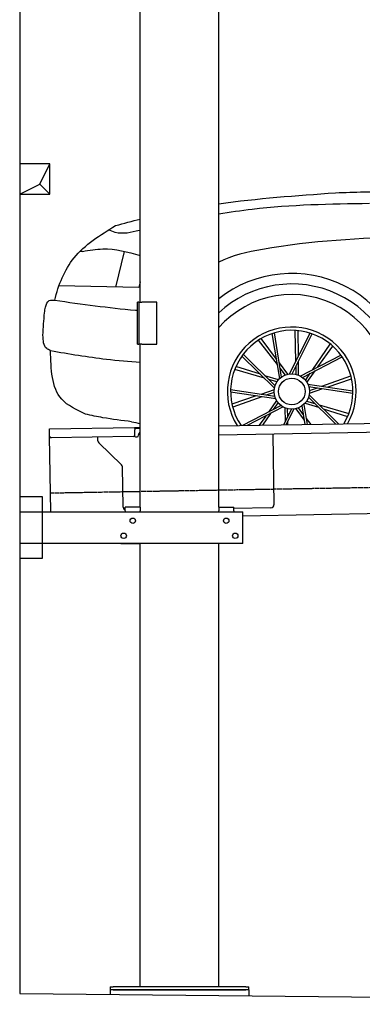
# Model space of a CAD drawing. Header units: millimetres. Extents: x 1073 to 6773, y 6241 to 11416.
# Tile 1 of 4: x 1073 to 2209, y 6380 to 9644. Entities that reach past the tile are written whole.
import ezdxf

# ---------------------------------------------------------------- set-up
doc = ezdxf.new("R2010")
doc.units = ezdxf.units.MM
doc.linetypes.add('GEN3', pattern=[6.25, 5, -1.25])
doc.layers.get('0').update_dxf_attribs({"lineweight": 25})
doc.layers.add('3', color=6, linetype='GEN3', lineweight=25)
doc.layers.add('breakthrough', color=1, linetype='Continuous', lineweight=25)
doc.layers.add('Car', color=10, linetype='Continuous')

msp = doc.modelspace()

# ---------------------------------------------------------------- linework, layer by layer
for p, q in [((1072.8, 10915.9), (1072.8, 6415.9)), ((1472.8, 8708), (1472.8, 10083)), ((1732.8, 8027.8), (1732.8, 10083)), ((1467.8, 8708), (1463.8, 8708)), ((1463.8, 8568), (1463.8, 8708)), ((1467.8, 8708), (1477.8, 8708)), ((1467.8, 8708), (1467.8, 8568)), ((1527.8, 8708), (1477.8, 8708)), ((1527.8, 8568), (1527.8, 8708)), ((1463.8, 8568), (1467.8, 8568)), ((1477.8, 8568), (1467.8, 8568)), ((1472.8, 8027.8), (1472.8, 8568)), ((1477.8, 8568), (1527.8, 8568)), ((1732.8, 8297.1), (4392.1, 8343.5)), ((1171.6, 8287.3), (1454, 8292.2)), ((1454, 8292.2), (1464, 8292.4)), ((1454, 8292.2), (1454.2, 8284.2)), ((1464, 8292.4), (1472.8, 8292.5)), ((4387.6, 8313.4), (1732.8, 8267.1)), ((1171.7, 8279.3), (1171.6, 8287.3)), ((1172, 8262.3), (1171.7, 8279.3)), ((1176.4, 8013), (1172, 8262.3)), ((1449.6, 8262.1), (1177.1, 8257.4)), ((1332.3, 8248.2), (1332.1, 8260.1)), ((1464.1, 8288.4), (1454.1, 8288.2)), ((1454.5, 8267.2), (1454.2, 8284.2)), ((1457.1, 8261.3), (1462.1, 8261.3)), ((1472.8, 8288.5), (1464.1, 8288.4)), ((1467, 8266.4), (1467, 8267.4)), ((1912, 8270.2), (1916.1, 8036.2)), ((1410.8, 8168.4), (1335.3, 8241.2)), ((1416.1, 8027.5), (1413.8, 8161.3)), ((1072.8, 8063), (1147.8, 8063)), ((1147.8, 8063), (1147.8, 7858)), ((4146.4, 8039.2), (1812.8, 7998.4)), ((1072.8, 8013), (1812.8, 8013)), ((1472.8, 8028), (1422.8, 8028)), ((1422.8, 8016), (1422.8, 8028)), ((1422.8, 8016), (1422.8, 8013)), ((1472.8, 8027.8), (1472.8, 8016)), ((1472.8, 8013), (1472.8, 8016)), ((1732.8, 8028), (1782.8, 8028)), ((1732.8, 8027.8), (1732.8, 8016)), ((1732.8, 8013), (1732.8, 8016)), ((1782.8, 8016), (1782.8, 8028)), ((1906.2, 8026.1), (1782.8, 8023.9)), ((1782.8, 8016), (1782.8, 8013)), ((1812.8, 7908), (1812.8, 8013)), ((1812.8, 7908), (1072.8, 7908)), ((1407.8, 7908), (1470.8, 7908)), ((1472.8, 6438), (1472.8, 7908)), ((1732.8, 6438), (1732.8, 7908)), ((1797.8, 7908), (1734.8, 7908)), ((1147.8, 7858), (1072.8, 7858)), ((1372.8, 6438), (1372.8, 6428)), ((1372.8, 6438), (1382.8, 6438)), ((1822.8, 6438), (1382.8, 6438)), ((1822.8, 6438), (1832.8, 6438)), ((1832.8, 6428), (1832.8, 6438)), ((1072.8, 6415.9), (4717.8, 6379.9)), ((1372.8, 6428), (1372.8, 6413)), ((1832.8, 6428), (1372.8, 6428)), ((1382.8, 6428), (1822.8, 6428)), ((1832.8, 6428), (1832.8, 6413)), ((1832.8, 6413), (1832.8, 6408.6))]:
    msp.add_line(p, q)
for centre in [(1447.8, 7983), (1757.8, 7983), (1417.8, 7933), (1787.8, 7933)]:
    msp.add_circle(centre, 9)
for centre, radius, start, end in [((1177, 8262.4), 5, 181, 271), ((1449.5, 8267.1), 5, 271, 1), ((1457, 8266.3), 5, 214.2367, 271), ((1462, 8266.3), 5, 271, 1), ((1477, 8267.6), 10, 114.7874, 181), ((1342.3, 8248.4), 10, 181, 226), ((1403.8, 8161.2), 10, 1, 46), ((1906.1, 8036.1), 10, 271, 1), ((1426.1, 8027.7), 10, 181, 250.2934)]:
    msp.add_arc(centre, radius, start, end)
at = {"layer": '3'}
msp.add_line((1175.3, 8075.3), (6230.4, 8163.5), dxfattribs=at)
at = {"layer": 'breakthrough'}
for p, q in [((1140.1, 9098.9), (1172.8, 9165.9)), ((1072.8, 9065.9), (1140.1, 9098.9)), ((1139.9, 9098.7), (1172.8, 9065.9))]:
    msp.add_line(p, q, dxfattribs=at)
msp.add_lwpolyline([(1172.8, 9165.9), (1072.8, 9165.9), (1072.8, 9065.9), (1172.8, 9065.9)], close=True, dxfattribs=at)
at = {"layer": 'Car'}
for p, q in [((1391.7, 8757.8), (1420.7, 8876.1)), ((1468.5, 8756.2), (1203.1, 8761.7)), ((1472.8, 8775.2), (1468.5, 8756.2)), ((1924.7, 8518.9), (1873.9, 8587.1)), ((1935.3, 8454.3), (1910.7, 8603.7)), ((1941.7, 8459.5), (1917.8, 8605.9)), ((1968.1, 8469.6), (2036, 8604.9)), ((1976.3, 8470), (2043, 8602.5)), ((1989.1, 8511.4), (1986.2, 8613.9)), ((1997.4, 8528.1), (1996.5, 8613.1)), ((1927.7, 8500.5), (1865.1, 8581.7)), ((2045.2, 8484.2), (2103.1, 8568.8)), ((2061.7, 8492.7), (2111, 8562)), ((1917.7, 8422.7), (1810, 8529.1)), ((1919.8, 8430.6), (1814.4, 8535)), ((2003.6, 8462.7), (2138.1, 8532.2)), ((2010.5, 8458.2), (2142.4, 8526.2)), ((1871.2, 8468.6), (1790, 8494)), ((1962.1, 8468.5), (1934, 8506.2)), ((1954.2, 8466.1), (1936.9, 8488.5)), ((1990.3, 8468), (1989.5, 8496.3)), ((1998.1, 8465.4), (1997.6, 8512.3)), ((1884.4, 8455.6), (1786, 8484.5)), ((1931, 8449.9), (1886.2, 8463.9)), ((2020.7, 8448.4), (2036.6, 8471.7)), ((2025.4, 8441.6), (2052.6, 8479.9)), ((2074.6, 8429.1), (2171.2, 8463.6)), ((1926.1, 8443.3), (1899, 8451.3)), ((2028.3, 8436.2), (2178, 8413.4)), ((2031.2, 8428.5), (2177.9, 8406)), ((2033.7, 8414.6), (2060.3, 8424)), ((2093, 8426.3), (2173.6, 8453.5)), ((1922.1, 8386.7), (1772.4, 8409.5)), ((1919.2, 8394.4), (1772.5, 8416.9)), ((1857.4, 8396.6), (1776.8, 8369.4)), ((1875.8, 8393.8), (1779.2, 8359.3)), ((1916.9, 8416.6), (1872.3, 8401.6)), ((1916.7, 8408.3), (1890.1, 8398.9)), ((2030.6, 8392.3), (2119.9, 8303.8)), ((2032.7, 8400.3), (2130.1, 8304)), ((2033.5, 8406.3), (2078.1, 8421.3)), ((1939.9, 8364.7), (1811.3, 8298.4)), ((1946.8, 8360.2), (1827.8, 8298.7)), ((1925, 8381.3), (1897.8, 8343)), ((1929.7, 8374.6), (1913.8, 8351.3)), ((1952.3, 8357.6), (1952.8, 8310.6)), ((1996.2, 8356.8), (2013.5, 8334.4)), ((2008.7, 8363.4), (2018.8, 8302.1)), ((2015.1, 8368.6), (2026.1, 8302.2)), ((2019.4, 8373), (2064.2, 8359)), ((2024.4, 8379.6), (2051.4, 8371.6)), ((2066, 8367.4), (2164.4, 8338.4)), ((1888.7, 8330.2), (1866.8, 8299.4)), ((1905.2, 8338.7), (1878.4, 8299.6)), ((1974.1, 8352.9), (1947.9, 8300.8)), ((1982.3, 8353.3), (1956, 8301)), ((1960.1, 8354.9), (1960.9, 8326.6)), ((1988.4, 8354.4), (2016.4, 8316.7)), ((2079.2, 8354.3), (2160.4, 8328.9)), ((1961.3, 8311.5), (1961.6, 8301.1)), ((2022.7, 8322.4), (2038.2, 8302.4)), ((2025.8, 8304), (2027.1, 8302.2))]:
    msp.add_line(p, q, dxfattribs=at)
for radius in [58.6, 58.6, 44.3]:
    msp.add_circle((1975.2, 8411.5), radius, dxfattribs=at)
for radius, start, end in [(391.3, 357.5333, 128.2778), (356.4, 357.143, 132.8575), (321.3, 340.9528, 138.989), (213.7, 329.9866, 212.0134), (202.8, 328.1014, 213.8986)]:
    msp.add_arc((1975.2, 8411.5), radius, start, end, dxfattribs=at)
for points in [[(2120.6, 9070.4), (2215, 9073.2), (2299.6, 9079.8), (2382.6, 9107.5)], [(1469.7, 8945.2), (1389.4, 8939), (1368.1, 8947.5)], [(1281, 8876), (1271.6, 8874.9)], [(1150.1, 8598.2), (1155.4, 8672.3), (1157.9, 8691)], [(1157.9, 8691), (1170.9, 8712.8), (1189.4, 8713.9)], [(1175.1, 8547.1), (1162.4, 8553.9), (1150.1, 8598.2)], [(1291, 8336.2), (1212.2, 8386), (1175.1, 8547.1)], [(1444.2, 8311.2), (1348.8, 8324.6), (1291, 8336.2)]]:
    msp.add_spline(points, degree=3, dxfattribs=at)
for points in [[(1732.8, 9033.9), (1861, 9051.7), (1990.8, 9061.1), (2120.6, 9070.4)], [(1391, 8961.8), (1418.3, 8969), (1445.5, 8976.2), (1472.8, 8983.1)], [(1472.8, 8945.9), (1471.8, 8945.7), (1470.7, 8945.4), (1469.7, 8945.2)], [(1444.2, 8311.2), (1453.7, 8309.2), (1463.2, 8307.2), (1472.8, 8305.3)]]:
    msp.add_open_spline(points, degree=3, dxfattribs=at)
for points, knots in [([(2232.7, 9034.4), (2102.8, 9032.5), (1935.2, 9030), (1769.8, 9005.2), (1732.8, 8998.9)], [0, 0, 0, 0, 388.975981, 501.688074, 501.688074, 501.688074, 501.688074]), ([(1189.4, 8713.9), (1201.1, 8765.3), (1244.3, 8871.2), (1340.1, 8930.3), (1391, 8961.8)], [166.628719, 166.628719, 166.628719, 166.628719, 320.450021, 495.468543, 495.468543, 495.468543, 495.468543]), ([(2364.2, 8924.9), (2203.5, 8918.5), (1993.5, 8910.2), (1776.4, 8862.3), (1732.8, 8840.3)], [0, 0, 0, 0, 488.10307, 637.750705, 637.750705, 637.750705, 637.750705]), ([(1281, 8876), (1303.6, 8879.8), (1368, 8890.8), (1431.6, 8874.5), (1472.8, 8862.4)], [0, 0, 0, 0, 68.149354, 194.490967, 194.490967, 194.490967, 194.490967]), ([(1189.4, 8713.9), (1278.4, 8701.6), (1369.7, 8688.8), (1461.4, 8680.6), (1463.8, 8680.4)], [0, 0, 0, 0, 269.263405, 276.386917, 276.386917, 276.386917, 276.386917]), ([(1175.1, 8547.1), (1236.8, 8536.6), (1335.6, 8519.7), (1435.3, 8511.4), (1472.8, 8508.9)], [0, 0, 0, 0, 187.519069, 300.279131, 300.279131, 300.279131, 300.279131])]:
    msp.add_open_spline(points, degree=3, knots=knots, dxfattribs=at)

doc.saveas('drawing.dxf')
